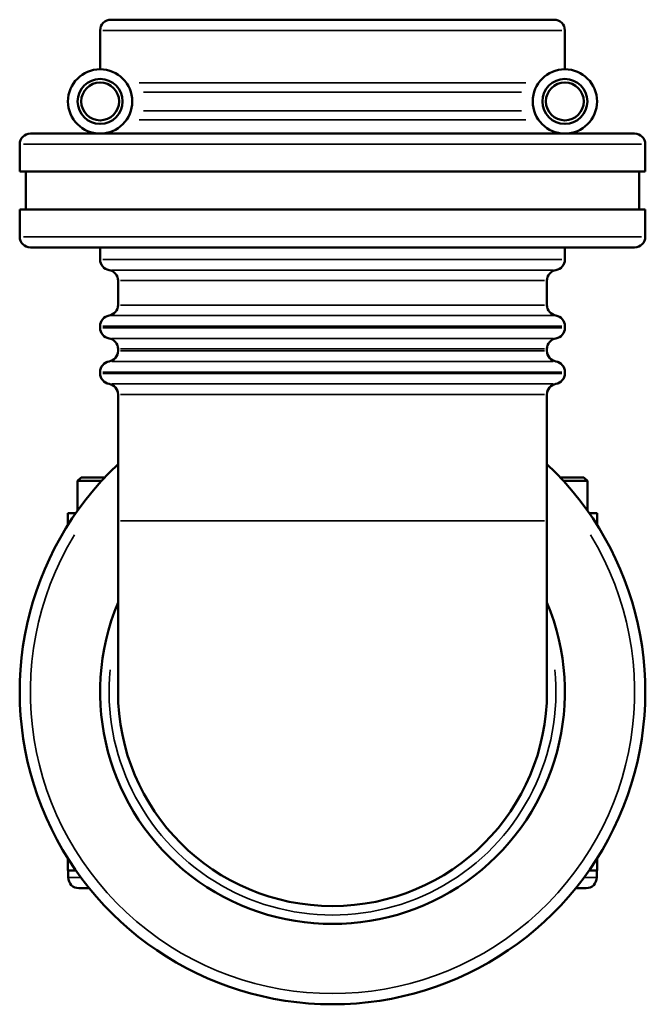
# Model space of a CAD drawing. Header units: millimetres. Extents: x -119 to 1468, y -170 to 1640.
# Tile 6 of 10: x 873 to 1153, y 212 to 653. Entities that reach past the tile are written whole.
import ezdxf

# ---------------------------------------------------------------- set-up
doc = ezdxf.new("R2010")
doc.units = ezdxf.units.MM
doc.layers.add('Visible (ISO)', color=7, linetype='Continuous', lineweight=50)
doc.layers.add('Visible Narrow (ISO)', color=7, linetype='Continuous', lineweight=35)

msp = doc.modelspace()

# ---------------------------------------------------------------- linework, layer by layer
at = {"layer": 'Visible (ISO)'}
for p, q in [((914.264, 652.927), (1112.664, 652.927)), ((909.464, 630.727), (909.464, 648.127)), ((1117.464, 630.727), (1117.464, 648.127)), ((878.264, 601.927), (1148.664, 601.927)), ((873.464, 584.927), (873.464, 597.127)), ((1153.464, 584.927), (1153.464, 597.127)), ((1153.464, 584.927), (873.464, 584.927)), ((876.264, 567.927), (876.264, 584.927)), ((1150.664, 567.927), (1150.664, 584.927)), ((1153.464, 567.927), (873.464, 567.927)), ((873.464, 555.727), (873.464, 567.927)), ((1153.464, 555.727), (1153.464, 567.927)), ((1148.664, 550.927), (878.264, 550.927)), ((909.464, 545.527), (909.464, 550.927)), ((1117.464, 545.527), (1117.464, 550.927)), ((917.464, 525.127), (917.464, 536.062)), ((1109.464, 525.127), (1109.464, 536.062)), ((909.464, 514.927), (909.464, 515.662)), ((1117.464, 514.927), (1117.464, 515.662)), ((917.464, 504.593), (917.464, 505.462)), ((1109.464, 504.593), (1109.464, 505.462)), ((909.464, 494.527), (909.464, 495.127)), ((1117.464, 494.527), (1117.464, 495.127)), ((917.464, 428.527), (917.464, 485.062)), ((1109.464, 428.527), (1109.464, 485.062)), ((900.984, 447.927), (899.384, 446.327)), ((899.384, 446.327), (910.078, 446.327)), ((899.384, 446.327), (899.384, 433.08)), ((911.562, 447.927), (900.984, 447.927)), ((1115.366, 447.927), (1125.944, 447.927)), ((1127.544, 446.327), (1116.85, 446.327)), ((1125.944, 447.927), (1127.544, 446.327)), ((1127.544, 433.08), (1127.544, 446.327)), ((895.064, 431.927), (898.572, 431.927)), ((895.064, 431.927), (895.064, 426.636)), ((917.464, 428.527), (917.464, 351.927)), ((1109.464, 351.927), (1109.464, 428.527)), ((1131.864, 431.927), (1128.355, 431.927)), ((1131.864, 426.636), (1131.864, 431.927)), ((895.064, 277.218), (895.064, 271.927)), ((1131.864, 271.927), (1131.864, 277.218)), ((898.572, 271.927), (895.064, 271.927)), ((895.164, 268.727), (895.164, 271.927)), ((1128.355, 271.927), (1131.864, 271.927)), ((1131.764, 271.927), (1131.764, 268.727)), ((899.964, 263.927), (904.578, 263.927)), ((1126.964, 263.927), (1122.349, 263.927))]:
    msp.add_line(p, q, dxfattribs=at)
for centre, radius in [((909.464, 616.327), 14.4), ((1117.464, 616.327), 14.4), ((909.464, 616.327), 10.08), ((1117.464, 616.327), 10.08), ((909.464, 616.327), 8.48), ((1117.464, 616.327), 8.48)]:
    msp.add_circle(centre, radius, dxfattribs=at)
for centre, radius, start, end in [((914.264, 648.127), 4.8, 90, 180), ((1112.664, 648.127), 4.8, 0, 90), ((878.264, 597.127), 4.8, 90, 180), ((1148.664, 597.127), 4.8, 0, 90), ((878.264, 555.727), 4.8, 180, 270), ((1148.664, 555.727), 4.8, 270, 0), ((914.264, 545.527), 4.8, 180, 260.40593), ((1112.664, 545.527), 4.8, 279.59407, 0), ((912.664, 536.062), 4.8, 0, 80.40593), ((1114.264, 536.062), 4.8, 99.59407, 180), ((912.664, 525.127), 4.8, 279.59407, 0), ((1114.264, 525.127), 4.8, 180, 260.40593), ((914.264, 515.662), 4.8, 99.59407, 180), ((1112.664, 515.662), 4.8, 0, 80.40593), ((914.264, 514.927), 4.8, 180, 260.40593), ((1112.664, 514.927), 4.8, 279.59407, 0), ((912.664, 505.462), 4.8, 0, 80.40593), ((1114.264, 505.462), 4.8, 99.59407, 180), ((912.664, 504.593), 4.8, 279.59407, 0), ((1114.264, 504.593), 4.8, 180, 260.40593), ((914.264, 495.127), 4.8, 99.59407, 180), ((1112.664, 495.127), 4.8, 0, 80.40593), ((914.264, 494.527), 4.8, 180, 260.40593), ((1112.664, 494.527), 4.8, 279.59407, 0), ((912.664, 485.062), 4.8, 0, 80.40593), ((1114.264, 485.062), 4.8, 99.59407, 180), ((1013.464, 351.927), 140, 133.29181, 46.70819), ((1013.464, 351.927), 104, 157.38014, 22.61986), ((1013.464, 351.927), 96, 180, 0), ((899.964, 268.727), 4.8, 180, 270), ((1126.964, 268.727), 4.8, 270, 0)]:
    msp.add_arc(centre, radius, start, end, dxfattribs=at)
at = {"layer": 'Visible Narrow (ISO)'}
for p, q in [((1116.183, 648.127), (910.744, 648.127)), ((926.998, 624.641), (1099.929, 624.641)), ((1098.042, 620.484), (928.886, 620.484)), ((928.886, 612.17), (1098.042, 612.17)), ((1099.929, 608.014), (926.998, 608.014)), ((1151.74, 597.127), (875.187, 597.127)), ((875.187, 555.727), (1151.74, 555.727)), ((910.744, 545.527), (1116.183, 545.527)), ((914.695, 540.795), (1112.233, 540.795)), ((1108.282, 536.062), (918.646, 536.062)), ((918.646, 525.127), (1108.282, 525.127)), ((914.695, 520.395), (1112.233, 520.395)), ((1116.183, 515.662), (910.744, 515.662)), ((910.744, 514.927), (1116.183, 514.927)), ((914.695, 510.195), (1112.233, 510.195)), ((1108.282, 505.462), (918.646, 505.462)), ((918.646, 504.593), (1108.282, 504.593)), ((1112.233, 499.86), (914.695, 499.86)), ((1116.183, 495.127), (910.744, 495.127)), ((910.744, 494.527), (1116.183, 494.527)), ((914.695, 489.795), (1112.233, 489.795)), ((1108.282, 485.062), (918.646, 485.062)), ((1108.282, 428.527), (918.646, 428.527)), ((900.348, 268.727), (895.179, 268.727)), ((1126.579, 268.727), (1131.748, 268.727))]:
    msp.add_line(p, q, dxfattribs=at)
for radius, start, end in [(135.2, 148.71576, 31.28424), (100, 174.36582, 5.63418)]:
    msp.add_arc((1013.464, 351.927), radius, start, end, dxfattribs=at)

doc.saveas('drawing.dxf')
